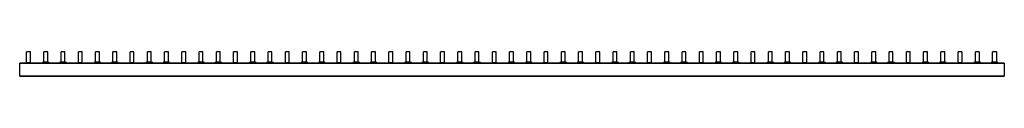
# Model space of a CAD drawing. Header units: millimetres. Extents: x 141 to 1157, y 876 to 902.
import ezdxf

# ---------------------------------------------------------------- set-up
doc = ezdxf.new("R2010")
doc.units = ezdxf.units.MM
doc.header["$LTSCALE"] = 116.612925
doc.layers.get('0').update_dxf_attribs({"linetype": 'CONTINUOUS'})

msp = doc.modelspace()

# ---------------------------------------------------------------- linework, layer by layer
at = {"color": 7, "linetype": 'Continuous'}
for p, q in [((148, 890.1), (148, 901.5)), ((152, 901.5), (148, 901.5)), ((152, 890.1), (152, 901.5)), ((165.8, 890.4), (165.8, 901.5)), ((169.8, 901.5), (165.8, 901.5)), ((169.8, 890.4), (169.8, 901.5)), ((183.6, 890.4), (183.6, 901.5)), ((187.6, 901.5), (183.6, 901.5)), ((187.6, 890.4), (187.6, 901.5)), ((201.4, 890.1), (201.4, 901.5)), ((205.4, 901.5), (201.4, 901.5)), ((205.4, 890.1), (205.4, 901.5)), ((219.2, 890.4), (219.2, 901.5)), ((223.2, 901.5), (219.2, 901.5)), ((223.2, 890.4), (223.2, 901.5)), ((237, 890.4), (237, 901.5)), ((241, 901.5), (237, 901.5)), ((241, 890.4), (241, 901.5)), ((254.8, 890.1), (254.8, 901.5)), ((258.8, 901.5), (254.8, 901.5)), ((258.8, 890.1), (258.8, 901.5)), ((272.6, 890.4), (272.6, 901.5)), ((276.6, 901.5), (272.6, 901.5)), ((276.6, 890.4), (276.6, 901.5)), ((290.4, 890.4), (290.4, 901.5)), ((294.4, 901.5), (290.4, 901.5)), ((294.4, 890.4), (294.4, 901.5)), ((308.2, 890.1), (308.2, 901.5)), ((312.2, 901.5), (308.2, 901.5)), ((312.2, 890.1), (312.2, 901.5)), ((326, 890.4), (326, 901.5)), ((330, 901.5), (326, 901.5)), ((330, 890.4), (330, 901.5)), ((343.8, 890.4), (343.8, 901.5)), ((347.8, 901.5), (343.8, 901.5)), ((347.8, 890.4), (347.8, 901.5)), ((361.6, 890.1), (361.6, 901.5)), ((365.6, 901.5), (361.6, 901.5)), ((365.6, 890.1), (365.6, 901.5)), ((379.4, 890.4), (379.4, 901.5)), ((383.4, 901.5), (379.4, 901.5)), ((383.4, 890.4), (383.4, 901.5)), ((397.2, 890.4), (397.2, 901.5)), ((401.2, 901.5), (397.2, 901.5)), ((401.2, 890.4), (401.2, 901.5)), ((415, 890.1), (415, 901.5)), ((419, 901.5), (415, 901.5)), ((419, 890.1), (419, 901.5)), ((432.8, 890.4), (432.8, 901.5)), ((436.8, 901.5), (432.8, 901.5)), ((436.8, 890.4), (436.8, 901.5)), ((450.6, 890.4), (450.6, 901.5)), ((454.6, 901.5), (450.6, 901.5)), ((454.6, 890.4), (454.6, 901.5)), ((468.4, 890.1), (468.4, 901.5)), ((472.4, 901.5), (468.4, 901.5)), ((472.4, 890.1), (472.4, 901.5)), ((486.2, 890.4), (486.2, 901.5)), ((490.2, 901.5), (486.2, 901.5)), ((490.2, 890.4), (490.2, 901.5)), ((504, 890.4), (504, 901.5)), ((508, 901.5), (504, 901.5)), ((508, 890.4), (508, 901.5)), ((521.8, 890.1), (521.8, 901.5)), ((525.8, 901.5), (521.8, 901.5)), ((525.8, 890.1), (525.8, 901.5)), ((539.6, 890.4), (539.6, 901.5)), ((543.6, 901.5), (539.6, 901.5)), ((543.6, 890.4), (543.6, 901.5)), ((557.4, 890.4), (557.4, 901.5)), ((561.4, 901.5), (557.4, 901.5)), ((561.4, 890.4), (561.4, 901.5)), ((575.2, 890.1), (575.2, 901.5)), ((579.2, 901.5), (575.2, 901.5)), ((579.2, 890.1), (579.2, 901.5)), ((593, 890.4), (593, 901.5)), ((597, 901.5), (593, 901.5)), ((597, 890.4), (597, 901.5)), ((610.8, 890.4), (610.8, 901.5)), ((614.8, 901.5), (610.8, 901.5)), ((614.8, 890.4), (614.8, 901.5)), ((628.6, 890.1), (628.6, 901.5)), ((632.6, 901.5), (628.6, 901.5)), ((632.6, 890.1), (632.6, 901.5)), ((646.4, 890.4), (646.4, 901.5)), ((650.4, 901.5), (646.4, 901.5)), ((650.4, 890.4), (650.4, 901.5)), ((664.2, 890.4), (664.2, 901.5)), ((668.2, 901.5), (664.2, 901.5)), ((668.2, 890.4), (668.2, 901.5)), ((682, 890.1), (682, 901.5)), ((686, 901.5), (682, 901.5)), ((686, 890.1), (686, 901.5)), ((703.8, 901.5), (699.8, 901.5)), ((699.8, 890.4), (699.8, 901.5)), ((703.8, 890.4), (703.8, 901.5)), ((721.6, 901.5), (717.6, 901.5)), ((717.6, 890.4), (717.6, 901.5)), ((721.6, 890.4), (721.6, 901.5)), ((739.4, 901.5), (735.4, 901.5)), ((735.4, 890.1), (735.4, 901.5)), ((739.4, 890.1), (739.4, 901.5)), ((757.2, 901.5), (753.2, 901.5)), ((753.2, 890.4), (753.2, 901.5)), ((757.2, 890.4), (757.2, 901.5)), ((775, 901.5), (771, 901.5)), ((771, 890.4), (771, 901.5)), ((775, 890.4), (775, 901.5)), ((792.8, 901.5), (788.8, 901.5)), ((788.8, 890.1), (788.8, 901.5)), ((792.8, 890.1), (792.8, 901.5)), ((810.6, 901.5), (806.6, 901.5)), ((806.6, 890.4), (806.6, 901.5)), ((810.6, 890.4), (810.6, 901.5)), ((828.4, 901.5), (824.4, 901.5)), ((824.4, 890.4), (824.4, 901.5)), ((828.4, 890.4), (828.4, 901.5)), ((846.2, 901.5), (842.2, 901.5)), ((842.2, 890.1), (842.2, 901.5)), ((846.2, 890.1), (846.2, 901.5)), ((864, 901.5), (860, 901.5)), ((860, 890.4), (860, 901.5)), ((864, 890.4), (864, 901.5)), ((881.8, 901.5), (877.8, 901.5)), ((877.8, 890.4), (877.8, 901.5)), ((881.8, 890.4), (881.8, 901.5)), ((899.6, 901.5), (895.6, 901.5)), ((895.6, 890.1), (895.6, 901.5)), ((899.6, 890.1), (899.6, 901.5)), ((917.4, 901.5), (913.4, 901.5)), ((913.4, 890.4), (913.4, 901.5)), ((917.4, 890.4), (917.4, 901.5)), ((935.2, 901.5), (931.2, 901.5)), ((931.2, 890.4), (931.2, 901.5)), ((935.2, 890.4), (935.2, 901.5)), ((953, 901.5), (949, 901.5)), ((949, 890.1), (949, 901.5)), ((953, 890.1), (953, 901.5)), ((970.8, 901.5), (966.8, 901.5)), ((966.8, 890.4), (966.8, 901.5)), ((970.8, 890.4), (970.8, 901.5)), ((988.6, 901.5), (984.6, 901.5)), ((984.6, 890.4), (984.6, 901.5)), ((988.6, 890.4), (988.6, 901.5)), ((1006.4, 901.5), (1002.4, 901.5)), ((1002.4, 890.1), (1002.4, 901.5)), ((1006.4, 890.1), (1006.4, 901.5)), ((1024.2, 901.5), (1020.2, 901.5)), ((1020.2, 890.4), (1020.2, 901.5)), ((1024.2, 890.4), (1024.2, 901.5)), ((1042, 901.5), (1038, 901.5)), ((1038, 890.4), (1038, 901.5)), ((1042, 890.4), (1042, 901.5)), ((1059.8, 901.5), (1055.8, 901.5)), ((1055.8, 890.1), (1055.8, 901.5)), ((1059.8, 890.1), (1059.8, 901.5)), ((1077.6, 901.5), (1073.6, 901.5)), ((1073.6, 890.4), (1073.6, 901.5)), ((1077.6, 890.4), (1077.6, 901.5)), ((1095.4, 901.5), (1091.4, 901.5)), ((1091.4, 890.4), (1091.4, 901.5)), ((1095.4, 890.4), (1095.4, 901.5)), ((1113.2, 901.5), (1109.2, 901.5)), ((1109.2, 890.1), (1109.2, 901.5)), ((1113.2, 901.5), (1113.2, 890.1)), ((1131, 901.5), (1127, 901.5)), ((1127, 890.4), (1127, 901.5)), ((1131, 901.5), (1131, 890.4)), ((1148.8, 901.5), (1144.8, 901.5)), ((1144.8, 890.4), (1144.8, 901.5)), ((1148.8, 901.5), (1148.8, 890.4)), ((140.9, 876.5), (140.9, 890)), ((1156.9, 890), (140.9, 890)), ((140.9, 889.7), (1156.9, 889.7)), ((152, 890.3), (148, 890.3)), ((165.8, 890.4), (164.3, 890.4)), ((169.8, 891), (165.8, 891)), ((171.3, 890.4), (169.8, 890.4)), ((171.3, 890.4), (171.3, 890)), ((183.6, 890.4), (182.1, 890.4)), ((187.6, 891), (183.6, 891)), ((189.1, 890.4), (187.6, 890.4)), ((189.1, 890.4), (189.1, 890)), ((205.4, 890.3), (201.4, 890.3)), ((219.2, 890.4), (217.7, 890.4)), ((223.2, 891), (219.2, 891)), ((224.7, 890.4), (223.2, 890.4)), ((224.7, 890.4), (224.7, 890)), ((237, 890.4), (235.5, 890.4)), ((241, 891), (237, 891)), ((242.5, 890.4), (241, 890.4)), ((242.5, 890.4), (242.5, 890)), ((258.8, 890.3), (254.8, 890.3)), ((272.6, 890.4), (271.1, 890.4)), ((276.6, 891), (272.6, 891)), ((278.1, 890.4), (276.6, 890.4)), ((278.1, 890.4), (278.1, 890)), ((290.4, 890.4), (288.9, 890.4)), ((294.4, 891), (290.4, 891)), ((295.9, 890.4), (294.4, 890.4)), ((295.9, 890.4), (295.9, 890)), ((312.2, 890.3), (308.2, 890.3)), ((326, 890.4), (324.5, 890.4)), ((330, 891), (326, 891)), ((331.5, 890.4), (330, 890.4)), ((331.5, 890.4), (331.5, 890)), ((343.8, 890.4), (342.3, 890.4)), ((347.8, 891), (343.8, 891)), ((349.3, 890.4), (347.8, 890.4)), ((349.3, 890.4), (349.3, 890)), ((365.6, 890.3), (361.6, 890.3)), ((379.4, 890.4), (377.9, 890.4)), ((383.4, 891), (379.4, 891)), ((384.9, 890.4), (383.4, 890.4)), ((384.9, 890.4), (384.9, 890)), ((397.2, 890.4), (395.7, 890.4)), ((401.2, 891), (397.2, 891)), ((402.7, 890.4), (401.2, 890.4)), ((402.7, 890.4), (402.7, 890)), ((419, 890.3), (415, 890.3)), ((432.8, 890.4), (431.3, 890.4)), ((436.8, 891), (432.8, 891)), ((438.3, 890.4), (436.8, 890.4)), ((438.3, 890.4), (438.3, 890)), ((450.6, 890.4), (449.1, 890.4)), ((454.6, 891), (450.6, 891)), ((456.1, 890.4), (454.6, 890.4)), ((456.1, 890.4), (456.1, 890)), ((472.4, 890.3), (468.4, 890.3)), ((486.2, 890.4), (484.7, 890.4)), ((490.2, 891), (486.2, 891)), ((491.7, 890.4), (490.2, 890.4)), ((491.7, 890.4), (491.7, 890)), ((504, 890.4), (502.5, 890.4)), ((508, 891), (504, 891)), ((509.5, 890.4), (508, 890.4)), ((509.5, 890.4), (509.5, 890)), ((525.8, 890.3), (521.8, 890.3)), ((539.6, 890.4), (538.1, 890.4)), ((543.6, 891), (539.6, 891)), ((545.1, 890.4), (543.6, 890.4)), ((545.1, 890.4), (545.1, 890)), ((557.4, 890.4), (555.9, 890.4)), ((561.4, 891), (557.4, 891)), ((562.9, 890.4), (561.4, 890.4)), ((562.9, 890.4), (562.9, 890)), ((579.2, 890.3), (575.2, 890.3)), ((593, 890.4), (591.5, 890.4)), ((597, 891), (593, 891)), ((598.5, 890.4), (597, 890.4)), ((598.5, 890.4), (598.5, 890)), ((610.8, 890.4), (609.3, 890.4)), ((614.8, 891), (610.8, 891)), ((616.3, 890.4), (614.8, 890.4)), ((616.3, 890.4), (616.3, 890)), ((632.6, 890.3), (628.6, 890.3)), ((646.4, 890.4), (644.9, 890.4)), ((650.4, 891), (646.4, 891)), ((651.9, 890.4), (650.4, 890.4)), ((651.9, 890.4), (651.9, 890)), ((664.2, 890.4), (662.7, 890.4)), ((668.2, 891), (664.2, 891)), ((669.7, 890.4), (668.2, 890.4)), ((669.7, 890.4), (669.7, 890)), ((686, 890.3), (682, 890.3)), ((699.8, 890.4), (698.3, 890.4)), ((703.8, 891), (699.8, 891)), ((705.3, 890.4), (703.8, 890.4)), ((705.3, 890.4), (705.3, 890)), ((717.6, 890.4), (716.1, 890.4)), ((721.6, 891), (717.6, 891)), ((723.1, 890.4), (721.6, 890.4)), ((723.1, 890.4), (723.1, 890)), ((739.4, 890.3), (735.4, 890.3)), ((753.2, 890.4), (751.7, 890.4)), ((757.2, 891), (753.2, 891)), ((758.7, 890.4), (757.2, 890.4)), ((758.7, 890.4), (758.7, 890)), ((771, 890.4), (769.5, 890.4)), ((775, 891), (771, 891)), ((776.5, 890.4), (775, 890.4)), ((776.5, 890.4), (776.5, 890)), ((792.8, 890.3), (788.8, 890.3)), ((806.6, 890.4), (805.1, 890.4)), ((810.6, 891), (806.6, 891)), ((812.1, 890.4), (810.6, 890.4)), ((812.1, 890.4), (812.1, 890)), ((824.4, 890.4), (822.9, 890.4)), ((828.4, 891), (824.4, 891)), ((829.9, 890.4), (828.4, 890.4)), ((829.9, 890.4), (829.9, 890)), ((846.2, 890.3), (842.2, 890.3)), ((860, 890.4), (858.5, 890.4)), ((864, 891), (860, 891)), ((865.5, 890.4), (864, 890.4)), ((865.5, 890.4), (865.5, 890)), ((877.8, 890.4), (876.3, 890.4)), ((881.8, 891), (877.8, 891)), ((883.3, 890.4), (881.8, 890.4)), ((883.3, 890.4), (883.3, 890)), ((899.6, 890.3), (895.6, 890.3)), ((913.4, 890.4), (911.9, 890.4)), ((917.4, 891), (913.4, 891)), ((918.9, 890.4), (917.4, 890.4)), ((918.9, 890.4), (918.9, 890)), ((931.2, 890.4), (929.7, 890.4)), ((935.2, 891), (931.2, 891)), ((936.7, 890.4), (935.2, 890.4)), ((936.7, 890.4), (936.7, 890)), ((953, 890.3), (949, 890.3)), ((966.8, 890.4), (965.3, 890.4)), ((970.8, 891), (966.8, 891)), ((972.3, 890.4), (970.8, 890.4)), ((972.3, 890.4), (972.3, 890)), ((984.6, 890.4), (983.1, 890.4)), ((988.6, 891), (984.6, 891)), ((990.1, 890.4), (988.6, 890.4)), ((990.1, 890.4), (990.1, 890)), ((1006.4, 890.3), (1002.4, 890.3)), ((1020.2, 890.4), (1018.7, 890.4)), ((1024.2, 891), (1020.2, 891)), ((1025.7, 890.4), (1024.2, 890.4)), ((1025.7, 890.4), (1025.7, 890)), ((1038, 890.4), (1036.5, 890.4)), ((1042, 891), (1038, 891)), ((1043.5, 890.4), (1042, 890.4)), ((1043.5, 890.4), (1043.5, 890)), ((1059.8, 890.3), (1055.8, 890.3)), ((1073.6, 890.4), (1072.1, 890.4)), ((1077.6, 891), (1073.6, 891)), ((1079.1, 890.4), (1077.6, 890.4)), ((1079.1, 890.4), (1079.1, 890)), ((1091.4, 890.4), (1089.9, 890.4)), ((1095.4, 891), (1091.4, 891)), ((1096.9, 890.4), (1095.4, 890.4)), ((1096.9, 890.4), (1096.9, 890)), ((1113.2, 890.3), (1109.2, 890.3)), ((1127, 890.4), (1125.5, 890.4)), ((1131, 891), (1127, 891)), ((1132.5, 890.4), (1131, 890.4)), ((1132.5, 890.4), (1132.5, 890)), ((1144.8, 890.4), (1143.3, 890.4)), ((1148.8, 891), (1144.8, 891)), ((1150.3, 890.4), (1148.8, 890.4)), ((1150.3, 890.4), (1150.3, 890)), ((1156.9, 890), (1156.9, 876.5)), ((140.9, 876.8), (1156.9, 876.8)), ((140.9, 876.5), (1156.9, 876.5))]:
    msp.add_line(p, q, dxfattribs=at)

doc.saveas('drawing.dxf')
